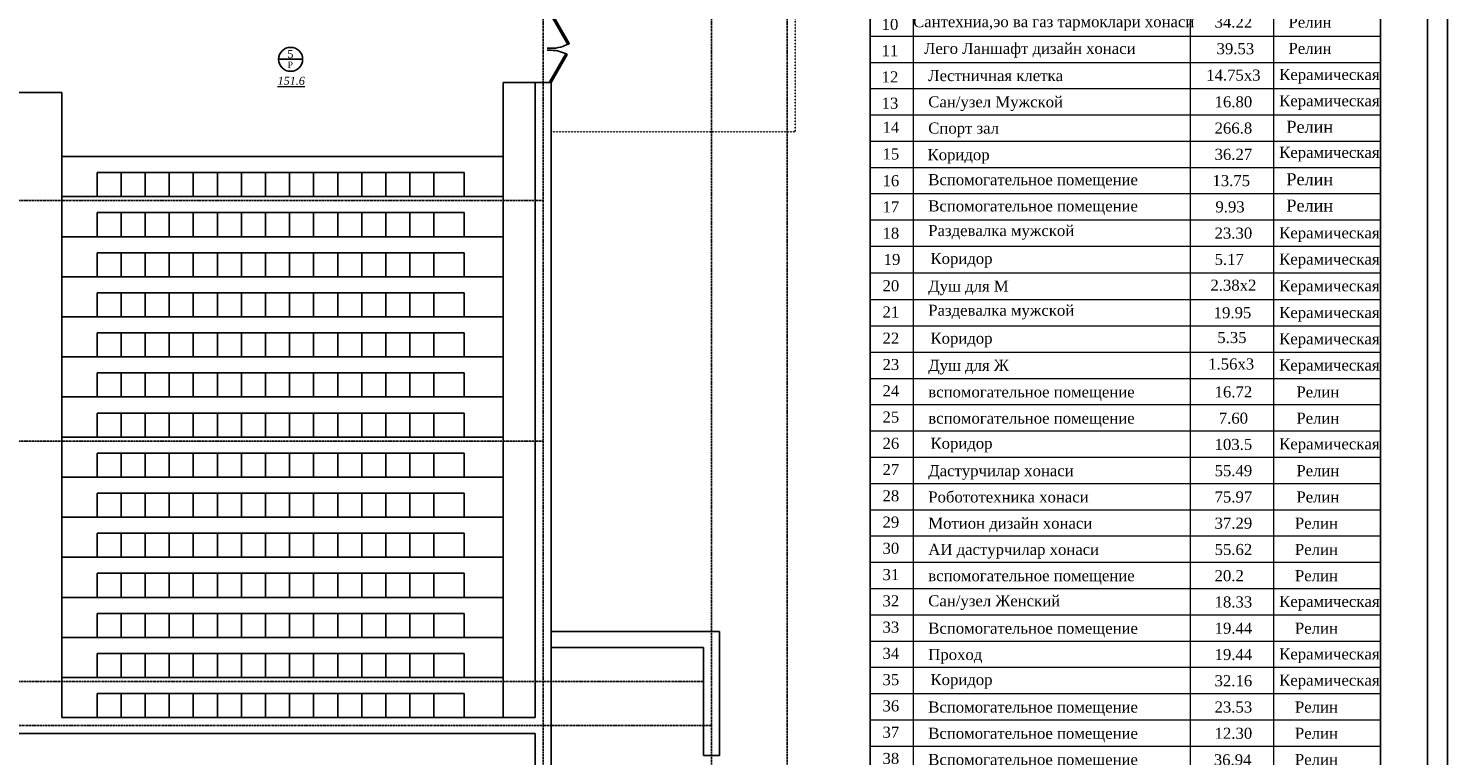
# Model space of a CAD drawing. Header units: inches. Extents: x 8001 to 766003, y -84601 to 563258.
# Tile 35 of 188: x 253720 to 289106, y 158238 to 176386. Entities that reach past the tile are written whole.
import ezdxf

# ---------------------------------------------------------------- set-up
doc = ezdxf.new("R2010")
doc.units = ezdxf.units.IN
doc.header["$MEASUREMENT"] = 0
doc.linetypes.add('Dashed', pattern=[19.05, 12.7, -6.35])
doc.linetypes.add('STROT', pattern=[1.7, 0.5, -1.2])
doc.layers.add('РАЗРЕЗ', color=7, linetype='Continuous')
doc.styles.add('676767', font='times.ttf')
doc.styles.add('TIEMS', font='times.ttf')

# ---------------------------------------------------------------- blocks, each defined once
blk = doc.blocks.new('*U276')
at = {"color": 5}
for p, q in [((-36, 0), (-36, 4)), ((0, 0), (0, 4))]:
    blk.add_line(p, q, dxfattribs=at)
blk.add_lwpolyline([(0, 0), (-31.2, -18), (-32.1, -16.5), (-0.9, 1.5)], close=True, dxfattribs=at)
blk.add_arc((0, 0), 36, 180, 210, dxfattribs=at)
blk = doc.blocks.new('*U295')
at = {"color": 5}
for p, q in [((-32, 0), (-32, 4)), ((0, 0), (0, 4))]:
    blk.add_line(p, q, dxfattribs=at)
blk.add_lwpolyline([(0, 0), (-27.7, -16), (-28.6, -14.5), (-0.9, 1.5)], close=True, dxfattribs=at)
blk.add_arc((0, 0), 32, 180, 210, dxfattribs=at)
blk = doc.blocks.new('sjjg')
at = {"color": 1, "linetype": 'Dashed', "ltscale": 2}
for p, q in [((244447.8, 228095.7), (244447.8, 174874.9)), ((248647.8, 228095.7), (248647.8, 174874.9)), ((250527.8, 228095.7), (250527.8, 174874.9)), ((244447.8, 208025.7), (170054.2, 208025.7)), ((244447.8, 202025.7), (170054.2, 202025.7)), ((248447.8, 196025.7), (170310.5, 196025.7)), ((248647.8, 194925.7), (170054.2, 194925.7))]:
    blk.add_line(p, q, dxfattribs=at)
at = {"linetype": 'STROT'}
for p, q in [((250727.8, 213145.7, 10), (250727.8, 209745.7, 10)), ((250727.8, 209745.7, 10), (244647.8, 209745.7, 10))]:
    blk.add_line(p, q, dxfattribs=at)
for p, q in [((243447.8, 210975.7), (243447.8, 195125.7)), ((244247.8, 210975.7), (243447.8, 210975.7)), ((244247.8, 210975.7), (244247.8, 195125.7)), ((244247.8, 210975.7), (244647.8, 210975.7)), ((244647.8, 210975.7, 9.8), (244647.8, 194925.7)), ((232447.8, 210725.7), (230947.8, 210725.7)), ((232447.8, 210725.7), (232447.8, 195125.7)), ((233325.4, 208725.7), (233325.4, 208125.7)), ((242475.4, 208725.7), (233325.4, 208725.7)), ((233925.4, 208725.7), (233925.4, 208125.7)), ((234525.4, 208725.7), (234525.4, 208125.7)), ((235125.4, 208725.7), (235125.4, 208125.7)), ((235725.4, 208725.7), (235725.4, 208125.7)), ((236325.4, 208725.7), (236325.4, 208125.7)), ((236925.4, 208725.7), (236925.4, 208125.7)), ((237525.4, 208725.7), (237525.4, 208125.7)), ((238125.4, 208725.7), (238125.4, 208125.7)), ((238725.4, 208725.7), (238725.4, 208125.7)), ((239325.4, 208725.7), (239325.4, 208125.7)), ((239925.4, 208725.7), (239925.4, 208125.7)), ((240525.4, 208725.7), (240525.4, 208125.7)), ((241125.4, 208725.7), (241125.4, 208125.7)), ((241725.4, 208725.7), (241725.4, 208125.7)), ((242475.4, 208725.7), (242475.4, 208125.7)), ((242475.4, 208125.7), (233325.4, 208125.7)), ((233325.4, 207725.7), (233325.4, 207125.7)), ((242475.4, 207725.7), (233325.4, 207725.7)), ((233925.4, 207725.7), (233925.4, 207125.7)), ((234525.4, 207725.7), (234525.4, 207125.7)), ((235125.4, 207725.7), (235125.4, 207125.7)), ((235725.4, 207725.7), (235725.4, 207125.7)), ((236325.4, 207725.7), (236325.4, 207125.7)), ((236925.4, 207725.7), (236925.4, 207125.7)), ((237525.4, 207725.7), (237525.4, 207125.7)), ((238125.4, 207725.7), (238125.4, 207125.7)), ((238725.4, 207725.7), (238725.4, 207125.7)), ((239325.4, 207725.7), (239325.4, 207125.7)), ((239925.4, 207725.7), (239925.4, 207125.7)), ((240525.4, 207725.7), (240525.4, 207125.7)), ((241125.4, 207725.7), (241125.4, 207125.7)), ((241725.4, 207725.7), (241725.4, 207125.7)), ((242475.4, 207725.7), (242475.4, 207125.7)), ((242475.4, 207125.7), (233325.4, 207125.7)), ((233325.4, 206725.7), (233325.4, 206125.7)), ((242475.4, 206725.7), (233325.4, 206725.7)), ((233925.4, 206725.7), (233925.4, 206125.7)), ((234525.4, 206725.7), (234525.4, 206125.7)), ((235125.4, 206725.7), (235125.4, 206125.7)), ((235725.4, 206725.7), (235725.4, 206125.7)), ((236325.4, 206725.7), (236325.4, 206125.7)), ((236925.4, 206725.7), (236925.4, 206125.7)), ((237525.4, 206725.7), (237525.4, 206125.7)), ((238125.4, 206725.7), (238125.4, 206125.7)), ((238725.4, 206725.7), (238725.4, 206125.7)), ((239325.4, 206725.7), (239325.4, 206125.7)), ((239925.4, 206725.7), (239925.4, 206125.7)), ((240525.4, 206725.7), (240525.4, 206125.7)), ((241125.4, 206725.7), (241125.4, 206125.7)), ((241725.4, 206725.7), (241725.4, 206125.7)), ((242475.4, 206725.7), (242475.4, 206125.7)), ((242475.4, 206125.7), (233325.4, 206125.7)), ((233325.4, 205725.7), (233325.4, 205125.7)), ((242475.4, 205725.7), (233325.4, 205725.7)), ((233925.4, 205725.7), (233925.4, 205125.7)), ((234525.4, 205725.7), (234525.4, 205125.7)), ((235125.4, 205725.7), (235125.4, 205125.7)), ((235725.4, 205725.7), (235725.4, 205125.7)), ((236325.4, 205725.7), (236325.4, 205125.7)), ((236925.4, 205725.7), (236925.4, 205125.7)), ((237525.4, 205725.7), (237525.4, 205125.7)), ((238125.4, 205725.7), (238125.4, 205125.7)), ((238725.4, 205725.7), (238725.4, 205125.7)), ((239325.4, 205725.7), (239325.4, 205125.7)), ((239925.4, 205725.7), (239925.4, 205125.7)), ((240525.4, 205725.7), (240525.4, 205125.7)), ((241125.4, 205725.7), (241125.4, 205125.7)), ((241725.4, 205725.7), (241725.4, 205125.7)), ((242475.4, 205725.7), (242475.4, 205125.7)), ((242475.4, 205125.7), (233325.4, 205125.7)), ((233325.4, 204725.7), (233325.4, 204125.7)), ((242475.4, 204725.7), (233325.4, 204725.7)), ((233925.4, 204725.7), (233925.4, 204125.7)), ((234525.4, 204725.7), (234525.4, 204125.7)), ((235125.4, 204725.7), (235125.4, 204125.7)), ((235725.4, 204725.7), (235725.4, 204125.7)), ((236325.4, 204725.7), (236325.4, 204125.7)), ((236925.4, 204725.7), (236925.4, 204125.7)), ((237525.4, 204725.7), (237525.4, 204125.7)), ((238125.4, 204725.7), (238125.4, 204125.7)), ((238725.4, 204725.7), (238725.4, 204125.7)), ((239325.4, 204725.7), (239325.4, 204125.7)), ((239925.4, 204725.7), (239925.4, 204125.7)), ((240525.4, 204725.7), (240525.4, 204125.7)), ((241125.4, 204725.7), (241125.4, 204125.7)), ((241725.4, 204725.7), (241725.4, 204125.7)), ((242475.4, 204725.7), (242475.4, 204125.7)), ((242475.4, 204125.7), (233325.4, 204125.7)), ((233325.4, 203725.7), (233325.4, 203125.7)), ((242475.4, 203725.7), (233325.4, 203725.7)), ((233925.4, 203725.7), (233925.4, 203125.7)), ((234525.4, 203725.7), (234525.4, 203125.7)), ((235125.4, 203725.7), (235125.4, 203125.7)), ((235725.4, 203725.7), (235725.4, 203125.7)), ((236325.4, 203725.7), (236325.4, 203125.7)), ((236925.4, 203725.7), (236925.4, 203125.7)), ((237525.4, 203725.7), (237525.4, 203125.7)), ((238125.4, 203725.7), (238125.4, 203125.7)), ((238725.4, 203725.7), (238725.4, 203125.7)), ((239325.4, 203725.7), (239325.4, 203125.7)), ((239925.4, 203725.7), (239925.4, 203125.7)), ((240525.4, 203725.7), (240525.4, 203125.7)), ((241125.4, 203725.7), (241125.4, 203125.7)), ((241725.4, 203725.7), (241725.4, 203125.7)), ((242475.4, 203725.7), (242475.4, 203125.7)), ((242475.4, 203125.7), (233325.4, 203125.7)), ((233325.4, 202725.7), (233325.4, 202125.7)), ((242475.4, 202725.7), (233325.4, 202725.7)), ((233925.4, 202725.7), (233925.4, 202125.7)), ((234525.4, 202725.7), (234525.4, 202125.7)), ((235125.4, 202725.7), (235125.4, 202125.7)), ((235725.4, 202725.7), (235725.4, 202125.7)), ((236325.4, 202725.7), (236325.4, 202125.7)), ((236925.4, 202725.7), (236925.4, 202125.7)), ((237525.4, 202725.7), (237525.4, 202125.7)), ((238125.4, 202725.7), (238125.4, 202125.7)), ((238725.4, 202725.7), (238725.4, 202125.7)), ((239325.4, 202725.7), (239325.4, 202125.7)), ((239925.4, 202725.7), (239925.4, 202125.7)), ((240525.4, 202725.7), (240525.4, 202125.7)), ((241125.4, 202725.7), (241125.4, 202125.7)), ((241725.4, 202725.7), (241725.4, 202125.7)), ((242475.4, 202725.7), (242475.4, 202125.7)), ((242475.4, 202125.7), (233325.4, 202125.7)), ((233325.4, 201725.7), (233325.4, 201125.7)), ((242475.4, 201725.7), (233325.4, 201725.7)), ((233925.4, 201725.7), (233925.4, 201125.7)), ((234525.4, 201725.7), (234525.4, 201125.7)), ((235125.4, 201725.7), (235125.4, 201125.7)), ((235725.4, 201725.7), (235725.4, 201125.7)), ((236325.4, 201725.7), (236325.4, 201125.7)), ((236925.4, 201725.7), (236925.4, 201125.7)), ((237525.4, 201725.7), (237525.4, 201125.7)), ((238125.4, 201725.7), (238125.4, 201125.7)), ((238725.4, 201725.7), (238725.4, 201125.7)), ((239325.4, 201725.7), (239325.4, 201125.7)), ((239925.4, 201725.7), (239925.4, 201125.7)), ((240525.4, 201725.7), (240525.4, 201125.7)), ((241125.4, 201725.7), (241125.4, 201125.7)), ((241725.4, 201725.7), (241725.4, 201125.7)), ((242475.4, 201725.7), (242475.4, 201125.7)), ((242475.4, 201125.7), (233325.4, 201125.7)), ((233325.4, 200725.7), (233325.4, 200125.7)), ((242475.4, 200725.7), (233325.4, 200725.7)), ((233925.4, 200725.7), (233925.4, 200125.7)), ((234525.4, 200725.7), (234525.4, 200125.7)), ((235125.4, 200725.7), (235125.4, 200125.7)), ((235725.4, 200725.7), (235725.4, 200125.7)), ((236325.4, 200725.7), (236325.4, 200125.7)), ((236925.4, 200725.7), (236925.4, 200125.7)), ((237525.4, 200725.7), (237525.4, 200125.7)), ((238125.4, 200725.7), (238125.4, 200125.7)), ((238725.4, 200725.7), (238725.4, 200125.7)), ((239325.4, 200725.7), (239325.4, 200125.7)), ((239925.4, 200725.7), (239925.4, 200125.7)), ((240525.4, 200725.7), (240525.4, 200125.7)), ((241125.4, 200725.7), (241125.4, 200125.7)), ((241725.4, 200725.7), (241725.4, 200125.7)), ((242475.4, 200725.7), (242475.4, 200125.7)), ((242475.4, 200125.7), (233325.4, 200125.7)), ((233325.4, 199725.7), (233325.4, 199125.7)), ((242475.4, 199725.7), (233325.4, 199725.7)), ((233925.4, 199725.7), (233925.4, 199125.7)), ((234525.4, 199725.7), (234525.4, 199125.7)), ((235125.4, 199725.7), (235125.4, 199125.7)), ((235725.4, 199725.7), (235725.4, 199125.7)), ((236325.4, 199725.7), (236325.4, 199125.7)), ((236925.4, 199725.7), (236925.4, 199125.7)), ((237525.4, 199725.7), (237525.4, 199125.7)), ((238125.4, 199725.7), (238125.4, 199125.7)), ((238725.4, 199725.7), (238725.4, 199125.7)), ((239325.4, 199725.7), (239325.4, 199125.7)), ((239925.4, 199725.7), (239925.4, 199125.7)), ((240525.4, 199725.7), (240525.4, 199125.7)), ((241125.4, 199725.7), (241125.4, 199125.7)), ((241725.4, 199725.7), (241725.4, 199125.7)), ((242475.4, 199725.7), (242475.4, 199125.7)), ((242475.4, 199125.7), (233325.4, 199125.7)), ((233325.4, 198725.7), (233325.4, 198125.7)), ((242475.4, 198725.7), (233325.4, 198725.7)), ((233925.4, 198725.7), (233925.4, 198125.7)), ((234525.4, 198725.7), (234525.4, 198125.7)), ((235125.4, 198725.7), (235125.4, 198125.7)), ((235725.4, 198725.7), (235725.4, 198125.7)), ((236325.4, 198725.7), (236325.4, 198125.7)), ((236925.4, 198725.7), (236925.4, 198125.7)), ((237525.4, 198725.7), (237525.4, 198125.7)), ((238125.4, 198725.7), (238125.4, 198125.7)), ((238725.4, 198725.7), (238725.4, 198125.7)), ((239325.4, 198725.7), (239325.4, 198125.7)), ((239925.4, 198725.7), (239925.4, 198125.7)), ((240525.4, 198725.7), (240525.4, 198125.7)), ((241125.4, 198725.7), (241125.4, 198125.7)), ((241725.4, 198725.7), (241725.4, 198125.7)), ((242475.4, 198725.7), (242475.4, 198125.7)), ((242475.4, 198125.7), (233325.4, 198125.7)), ((233325.4, 197725.7), (233325.4, 197125.7)), ((242475.4, 197725.7), (233325.4, 197725.7)), ((233925.4, 197725.7), (233925.4, 197125.7)), ((234525.4, 197725.7), (234525.4, 197125.7)), ((235125.4, 197725.7), (235125.4, 197125.7)), ((235725.4, 197725.7), (235725.4, 197125.7)), ((236325.4, 197725.7), (236325.4, 197125.7)), ((236925.4, 197725.7), (236925.4, 197125.7)), ((237525.4, 197725.7), (237525.4, 197125.7)), ((238125.4, 197725.7), (238125.4, 197125.7)), ((238725.4, 197725.7), (238725.4, 197125.7)), ((239325.4, 197725.7), (239325.4, 197125.7)), ((239925.4, 197725.7), (239925.4, 197125.7)), ((240525.4, 197725.7), (240525.4, 197125.7)), ((241125.4, 197725.7), (241125.4, 197125.7)), ((241725.4, 197725.7), (241725.4, 197125.7)), ((242475.4, 197725.7), (242475.4, 197125.7)), ((242475.4, 197125.7), (233325.4, 197125.7)), ((245647.8, 197275.7), (244647.8, 197275.7)), ((248847.8, 197275.7), (245647.8, 197275.7)), ((248847.8, 197275.7), (248847.8, 194175.7)), ((248447.8, 196875.7), (244647.8, 196875.7)), ((248447.8, 196875.7), (248447.8, 194175.7)), ((233325.4, 196725.7), (233325.4, 196125.7)), ((242475.4, 196725.7), (233325.4, 196725.7)), ((233925.4, 196725.7), (233925.4, 196125.7)), ((234525.4, 196725.7), (234525.4, 196125.7)), ((235125.4, 196725.7), (235125.4, 196125.7)), ((235725.4, 196725.7), (235725.4, 196125.7)), ((236325.4, 196725.7), (236325.4, 196125.7)), ((236925.4, 196725.7), (236925.4, 196125.7)), ((237525.4, 196725.7), (237525.4, 196125.7)), ((238125.4, 196725.7), (238125.4, 196125.7)), ((238725.4, 196725.7), (238725.4, 196125.7)), ((239325.4, 196725.7), (239325.4, 196125.7)), ((239925.4, 196725.7), (239925.4, 196125.7)), ((240525.4, 196725.7), (240525.4, 196125.7)), ((241125.4, 196725.7), (241125.4, 196125.7)), ((241725.4, 196725.7), (241725.4, 196125.7)), ((242475.4, 196725.7), (242475.4, 196125.7)), ((242475.4, 196125.7), (233325.4, 196125.7)), ((233325.4, 195725.7), (233325.4, 195125.7)), ((242475.4, 195725.7), (233325.4, 195725.7)), ((233925.4, 195725.7), (233925.4, 195125.7)), ((234525.4, 195725.7), (234525.4, 195125.7)), ((235125.4, 195725.7), (235125.4, 195125.7)), ((235725.4, 195725.7), (235725.4, 195125.7)), ((236325.4, 195725.7), (236325.4, 195125.7)), ((236925.4, 195725.7), (236925.4, 195125.7)), ((237525.4, 195725.7), (237525.4, 195125.7)), ((238125.4, 195725.7), (238125.4, 195125.7)), ((238725.4, 195725.7), (238725.4, 195125.7)), ((239325.4, 195725.7), (239325.4, 195125.7)), ((239925.4, 195725.7), (239925.4, 195125.7)), ((240525.4, 195725.7), (240525.4, 195125.7)), ((241125.4, 195725.7), (241125.4, 195125.7)), ((241725.4, 195725.7), (241725.4, 195125.7)), ((242475.4, 195725.7), (242475.4, 195125.7)), ((232447.8, 195125.7), (244247.8, 195125.7)), ((242475.4, 195125.7), (233325.4, 195125.7)), ((244247.8, 194725.7), (230947.8, 194725.7)), ((244647.8, 194925.7), (244647.8, 182975.7)), ((248447.8, 194175.7), (248847.8, 194175.7))]:
    blk.add_line(p, q)
for points in [[(232447.8, 209125.7), (243447.8, 209125.7)], [(232447.8, 208125.7), (243447.8, 208125.7)], [(232447.8, 207125.7), (243447.8, 207125.7)], [(232447.8, 206125.7), (243447.8, 206125.7)], [(232447.8, 205125.7), (243447.8, 205125.7)], [(232447.8, 204125.7), (243447.8, 204125.7)], [(232447.8, 203125.7), (243447.8, 203125.7)], [(232447.8, 202125.7), (243447.8, 202125.7)], [(232447.8, 201125.7), (243447.8, 201125.7)], [(232447.8, 200125.7), (243447.8, 200125.7)], [(232447.8, 199125.7), (243447.8, 199125.7)], [(232447.8, 198125.7), (243447.8, 198125.7)], [(232447.8, 197125.7), (243447.8, 197125.7)], [(232447.8, 196125.7), (243447.8, 196125.7)], [(244247.8, 194725.7), (244247.8, 182975.7)]]:
    blk.add_lwpolyline(points)
at = {"layer": 'РАЗРЕЗ', "linetype": 'ByBlock', "lineweight": 25, "ltscale": 2}
blk.add_lwpolyline([(237853.1, 211551.3), (238451, 211551.3)], dxfattribs=at)
blk.add_circle((238152.1, 211551.3), 299, dxfattribs=at)
at = {"color": 5, "yscale": 25, "zscale": 25}
for name, p, xscale, rotation in [('*U276', (244647.8, 212725.7), 25, 90.00000000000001), ('*U295', (244647.8, 210975.7), -25, 90)]:
    blk.add_blockref(name, p, dxfattribs=dict(at, xscale=xscale, rotation=rotation))
at = {"lineweight": 0, "ltscale": 100, "attachment_point": 5, "style": 'TIEMS'}
for s, insert, char_height, width in [('\\A1;5', (238145.8, 211679.9), 200, 250.18), ('\\A1;Р', (238143.1, 211416), 160, 925.177)]:
    blk.add_mtext(s, dxfattribs=dict(at, insert=insert, char_height=char_height, width=width))
at = {"lineweight": 0, "ltscale": 100, "insert": (238166.4, 211012.6), "char_height": 200, "attachment_point": 5, "style": 'TIEMS'}
blk.add_mtext('\\A1;{\\fTimes New Roman|b0|i1|c204|p18;\\L151.6}', dxfattribs=at)
blk = doc.blocks.new('rwww')
at = {"lineweight": 13}
for p, q in [((-1480986, -1829492), (-1480986, -1809463)), ((-1480986, -1809463), (-1474343, -1809463)), ((-1480091, -1832768), (-1480091, -1809463)), ((-1474343, -1809463), (-1474343, -1832768)), ((-1474343, -1809463), (-1470386, -1809463)), ((-1472609, -1809463), (-1472609, -1832768)), ((-1470386, -1809463), (-1470386, -1826761)), ((-1480986, -1810328), (-1474343, -1810328)), ((-1474343, -1810328), (-1470386, -1810328)), ((-1480986, -1810826), (-1474343, -1810826)), ((-1474343, -1810826), (-1470386, -1810826)), ((-1480986, -1811382), (-1474343, -1811382)), ((-1480986, -1811382), (-1474343, -1811382)), ((-1474343, -1811382), (-1470386, -1811382)), ((-1474343, -1811382), (-1470386, -1811382)), ((-1474343, -1811382), (-1470386, -1811382)), ((-1480986, -1811937), (-1474343, -1811937)), ((-1474343, -1811937), (-1470386, -1811937)), ((-1480986, -1812493), (-1474343, -1812493)), ((-1474343, -1812493), (-1470386, -1812493)), ((-1480986, -1813039), (-1474343, -1813039)), ((-1474343, -1813039), (-1470386, -1813039)), ((-1480986, -1813585), (-1474343, -1813585)), ((-1474343, -1813585), (-1470386, -1813585)), ((-1480986, -1814131), (-1470386, -1814131)), ((-1480986, -1814677), (-1470386, -1814677)), ((-1480986, -1815265), (-1470386, -1815265)), ((-1480986, -1815821), (-1474343, -1815821)), ((-1474343, -1815821), (-1470386, -1815821)), ((-1480986, -1816367), (-1474343, -1816367)), ((-1474343, -1816367), (-1470386, -1816367)), ((-1480986, -1816913), (-1474343, -1816913)), ((-1474343, -1816913), (-1470386, -1816913)), ((-1480986, -1817459), (-1470386, -1817459)), ((-1480986, -1818005), (-1474343, -1818005)), ((-1480986, -1818005), (-1474343, -1818005)), ((-1480986, -1818005), (-1474343, -1818005)), ((-1474343, -1818005), (-1470386, -1818005)), ((-1474343, -1818005), (-1470386, -1818005)), ((-1474343, -1818005), (-1470386, -1818005)), ((-1474343, -1818005), (-1470386, -1818005)), ((-1480986, -1818551), (-1474343, -1818551)), ((-1480986, -1818551), (-1474343, -1818551)), ((-1480986, -1818551), (-1474343, -1818551)), ((-1474343, -1818551), (-1470386, -1818551)), ((-1474343, -1818551), (-1470386, -1818551)), ((-1474343, -1818551), (-1470386, -1818551)), ((-1474343, -1818551), (-1470386, -1818551)), ((-1480986, -1819097), (-1474343, -1819097)), ((-1480986, -1819097), (-1474343, -1819097)), ((-1480986, -1819097), (-1474343, -1819097)), ((-1474343, -1819097), (-1470386, -1819097)), ((-1474343, -1819097), (-1470386, -1819097)), ((-1474343, -1819097), (-1470386, -1819097)), ((-1474343, -1819097), (-1470386, -1819097)), ((-1480986, -1819643), (-1474343, -1819643)), ((-1480986, -1819643), (-1474343, -1819643)), ((-1480986, -1819643), (-1474343, -1819643)), ((-1474343, -1819643), (-1470386, -1819643)), ((-1474343, -1819643), (-1470386, -1819643)), ((-1474343, -1819643), (-1470386, -1819643)), ((-1474343, -1819643), (-1470386, -1819643)), ((-1480986, -1820189), (-1474343, -1820189)), ((-1480986, -1820189), (-1474343, -1820189)), ((-1480986, -1820189), (-1474343, -1820189)), ((-1474343, -1820189), (-1470386, -1820189)), ((-1474343, -1820189), (-1470386, -1820189)), ((-1474343, -1820189), (-1470386, -1820189)), ((-1474343, -1820189), (-1470386, -1820189)), ((-1480986, -1820745), (-1474343, -1820745)), ((-1480986, -1820745), (-1474343, -1820745)), ((-1474343, -1820745), (-1470386, -1820745)), ((-1474343, -1820745), (-1470386, -1820745)), ((-1480986, -1821300), (-1474343, -1821300)), ((-1474343, -1821300), (-1470386, -1821300)), ((-1480986, -1821847), (-1474343, -1821847)), ((-1474343, -1821847), (-1470386, -1821847)), ((-1480986, -1822393), (-1474343, -1822393)), ((-1474343, -1822393), (-1470386, -1822393)), ((-1480986, -1822939), (-1470386, -1822939)), ((-1480986, -1823485), (-1470386, -1823485)), ((-1480986, -1824031), (-1470386, -1824031)), ((-1480986, -1824577), (-1470386, -1824577)), ((-1480986, -1825123), (-1470386, -1825123)), ((-1480986, -1825669), (-1470386, -1825669)), ((-1480986, -1826215), (-1470386, -1826215)), ((-1480986, -1826761), (-1470386, -1826761)), ((-1480986, -1826761), (-1470386, -1826761)), ((-1480986, -1826761), (-1470386, -1826761)), ((-1480986, -1827307), (-1470386, -1827307)), ((-1480986, -1827307), (-1470386, -1827307)), ((-1480986, -1827307), (-1470386, -1827307)), ((-1480986, -1827307), (-1470386, -1827307)), ((-1480986, -1827307), (-1470386, -1827307)), ((-1480986, -1827853), (-1470386, -1827853)), ((-1480986, -1827853), (-1470386, -1827853)), ((-1480986, -1827853), (-1470386, -1827853)), ((-1480986, -1827853), (-1470386, -1827853)), ((-1480986, -1827853), (-1470386, -1827853)), ((-1480986, -1827853), (-1470386, -1827853)), ((-1480986, -1827853), (-1470386, -1827853)), ((-1480986, -1828400), (-1470386, -1828400)), ((-1480986, -1828400), (-1470386, -1828400)), ((-1480986, -1828400), (-1470386, -1828400)), ((-1480986, -1828400), (-1470386, -1828400)), ((-1480986, -1828400), (-1470386, -1828400)), ((-1480986, -1828400), (-1470386, -1828400)), ((-1480986, -1828400), (-1470386, -1828400)), ((-1480986, -1828400), (-1470386, -1828400)), ((-1480986, -1828400), (-1470386, -1828400)), ((-1480986, -1828946), (-1470386, -1828946)), ((-1480986, -1828946), (-1470386, -1828946)), ((-1480986, -1828946), (-1470386, -1828946)), ((-1480986, -1828946), (-1470386, -1828946)), ((-1480986, -1828946), (-1470386, -1828946)), ((-1480986, -1828946), (-1470386, -1828946)), ((-1480986, -1828946), (-1470386, -1828946)), ((-1480986, -1828946), (-1470386, -1828946)), ((-1480986, -1828946), (-1470386, -1828946)), ((-1480986, -1828946), (-1470386, -1828946)), ((-1480986, -1828946), (-1470386, -1828946)), ((-1480986, -1829492), (-1470386, -1829492)), ((-1480986, -1829492), (-1470386, -1829492)), ((-1480986, -1829492), (-1470386, -1829492)), ((-1480986, -1829492), (-1470386, -1829492)), ((-1480986, -1829492), (-1470386, -1829492)), ((-1480986, -1829492), (-1470386, -1829492)), ((-1480986, -1829492), (-1470386, -1829492)), ((-1480986, -1829492), (-1470386, -1829492)), ((-1480986, -1829492), (-1470386, -1829492)), ((-1480986, -1830038), (-1470386, -1830038)), ((-1480986, -1830038), (-1470386, -1830038)), ((-1480986, -1830038), (-1470386, -1830038)), ((-1480986, -1830038), (-1470386, -1830038)), ((-1480986, -1830038), (-1470386, -1830038)), ((-1480986, -1830038), (-1470386, -1830038)), ((-1480986, -1830038), (-1470386, -1830038)), ((-1480986, -1830038), (-1470386, -1830038)), ((-1480986, -1830038), (-1470386, -1830038)), ((-1480986, -1830584), (-1470386, -1830584)), ((-1480986, -1830584), (-1470386, -1830584)), ((-1480986, -1830584), (-1470386, -1830584)), ((-1480986, -1830584), (-1470386, -1830584)), ((-1480986, -1830584), (-1470386, -1830584)), ((-1480986, -1830584), (-1470386, -1830584)), ((-1480986, -1830584), (-1470386, -1830584)), ((-1480986, -1830584), (-1470386, -1830584)), ((-1480986, -1830584), (-1470386, -1830584)), ((-1480986, -1830584), (-1470386, -1830584)), ((-1480986, -1830584), (-1470386, -1830584)), ((-1480986, -1831130), (-1470386, -1831130)), ((-1480986, -1831130), (-1470386, -1831130)), ((-1480986, -1831130), (-1470386, -1831130)), ((-1480986, -1831130), (-1470386, -1831130)), ((-1480986, -1831130), (-1470386, -1831130)), ((-1480986, -1831130), (-1470386, -1831130)), ((-1480986, -1831130), (-1470386, -1831130)), ((-1480986, -1831130), (-1470386, -1831130)), ((-1480986, -1831130), (-1470386, -1831130)), ((-1480986, -1831676), (-1470386, -1831676)), ((-1480986, -1831676), (-1470386, -1831676)), ((-1480986, -1831676), (-1470386, -1831676)), ((-1480986, -1831676), (-1470386, -1831676)), ((-1480986, -1831676), (-1470386, -1831676)), ((-1480986, -1831676), (-1470386, -1831676)), ((-1480986, -1831676), (-1470386, -1831676)), ((-1480986, -1831676), (-1470386, -1831676)), ((-1480986, -1831676), (-1470386, -1831676)), ((-1480986, -1832222), (-1470386, -1832222)), ((-1480986, -1832222), (-1470386, -1832222)), ((-1480986, -1832222), (-1470386, -1832222)), ((-1480986, -1832222), (-1470386, -1832222)), ((-1480986, -1832222), (-1470386, -1832222)), ((-1480986, -1832222), (-1470386, -1832222)), ((-1480986, -1832222), (-1470386, -1832222)), ((-1480986, -1832222), (-1470386, -1832222)), ((-1480986, -1832222), (-1470386, -1832222)), ((-1480986, -1832222), (-1470386, -1832222)), ((-1480986, -1832222), (-1470386, -1832222)), ((-1480986, -1832768), (-1470386, -1832768)), ((-1480986, -1832768), (-1470386, -1832768))]:
    blk.add_line(p, q, dxfattribs=at)
at = {"layer": 'РАЗРЕЗ', "linetype": 'ByBlock', "lineweight": 25, "ltscale": 2}
blk.add_lwpolyline([(-1480986, -1809463), (-1470386, -1809463), (-1470386, -1832768), (-1480986, -1832768)], close=True, dxfattribs=at)
at = {"style": '676767'}
for s, p in [('1', (-1480622, -1810698)), ('105.6', (-1473843, -1810698)), ('2', (-1480622, -1811254)), ('298.3', (-1473843, -1811254)), ('3', (-1480622, -1811809)), ('                                         33.2        ', (-1477257, -1811772)), ('4', (-1480622, -1812365)), ('                                        151.6        ', (-1477330, -1812313)), ('                                        51.35          ', (-1477307, -1812864)), ('5', (-1480622, -1812911)), ('6', (-1480622, -1813457)), ('                                        174.4         ', (-1477319, -1813449)), ('7', (-1480622, -1814003)), ('                                      33.04         ', (-1477120, -1814007)), ('8', (-1480622, -1814549)), ('                                        33.63          ', (-1477307, -1814553)), ('9', (-1480598, -1815137)), ('                                        33.04          ', (-1477307, -1815099)), ('10', (-1480751, -1815692)), ('                                        34.22         ', (-1477307, -1815645)), ('11', (-1480751, -1816239)), ('                                       39.53         ', (-1477179, -1816198)), ('12', (-1480751, -1816785)), ('                                        14.75x3          ', (-1477481, -1816747)), ('Cан/узел Мужской', (-1479782, -1817303)), ('13', (-1480751, -1817331)), ('                                        16.80          ', (-1477307, -1817303)), ('14', (-1480733, -1817832)), ('                                        266.8        ', (-1477307, -1817849)), ('15', (-1480733, -1818387)), ('                                        36.27         ', (-1477307, -1818395)), ('16', (-1480733, -1818943)), ('                                       13.75      ', (-1477265, -1818941)), ('17', (-1480733, -1819489)), ('                                         9.93        ', (-1477377, -1819487)), ('18', (-1480733, -1820035)), ('                                        23.30          ', (-1477307, -1820033)), ('19', (-1480709, -1820581)), ('                                        5.17         ', (-1477307, -1820579)), ('20', (-1480733, -1821127)), ('                                       2.38x2          ', (-1477307, -1821116)), ('Душ для М ', (-1479782, -1821135)), ('21', (-1480733, -1821673)), ('                                        19.95          ', (-1477326, -1821688)), ('22', (-1480733, -1822219)), ('                                        5.35          ', (-1477251, -1822204)), ('23', (-1480733, -1822765)), ('Душ для Ж', (-1479782, -1822783)), ('                                         1.56x3          ', (-1477527, -1822754)), ('24', (-1480733, -1823311)), ('                                        16.72          ', (-1477307, -1823335)), ('25', (-1480733, -1823858)), ('                                         7.60         ', (-1477307, -1823881)), ('26', (-1480733, -1824404)), ('                                        103.5         ', (-1477307, -1824427)), ('27', (-1480733, -1824950)), ('                                        55.49          ', (-1477307, -1824973)), ('28', (-1480733, -1825496)), ('                                        75.97          ', (-1477307, -1825519)), ('29', (-1480733, -1826042)), ('                                        37.29          ', (-1477307, -1826065)), ('30', (-1480733, -1826588)), ('                                        55.62          ', (-1477307, -1826611)), ('31', (-1480733, -1827134)), ('                                        20.2         ', (-1477307, -1827157)), ('32', (-1480733, -1827680)), ('Cан/узел Женский', (-1479782, -1827679)), ('                                        18.33         ', (-1477307, -1827703)), ('33', (-1480733, -1828226)), ('                                        19.44         ', (-1477307, -1828249)), ('34', (-1480733, -1828772)), ('                                        19.44         ', (-1477307, -1828796)), ('35', (-1480733, -1829318)), ('                                        32.16         ', (-1477307, -1829342)), ('36', (-1480733, -1829864)), ('                                        23.53         ', (-1477307, -1829888)), ('37', (-1480733, -1830411)), ('                                        12.30       ', (-1477307, -1830434)), ('38', (-1480733, -1830957)), ('                                        36.94        ', (-1477323, -1830985)), ('39', (-1480733, -1831503)), ('                                        9.0        ', (-1477191, -1831529)), ('40', (-1480733, -1832049)), ('                                        6.9         ', (-1477191, -1832075)), ('41', (-1480733, -1832595)), ('                                        29.54         ', (-1477266, -1832621))]:
    blk.add_text(s, height=230, dxfattribs=at).set_placement(p)
at = {"color": 0, "style": '676767'}
for s, p in [('Фойе', (-1479816, -1810698)), ('Зал', (-1479796, -1811250)), ('Лестничная клетка', (-1479782, -1811772)), ('Шахмат хонаси', (-1479782, -1812318)), ('  Коридор                                                       ', (-1479970, -1813436)), ('Архитектура ва Дизайн хонаси', (-1479896, -1813964)), ('3d моделинг хонаси', (-1479782, -1814553)), ('Мухан. тармоклари лойихалаш хонаси', (-1480011, -1815048)), ('Сантехниа,эо ва газ тармоклари хонаси', (-1480098, -1815636)), ('Лего Ланшафт дизайн хонаси', (-1479870, -1816192)), ('Лестничная клетка', (-1479782, -1816757)), ('Спорт зал', (-1479782, -1817849)), ('  Коридор                                                       ', (-1479970, -1818402)), ('Вспомогательное помещение', (-1479782, -1818922)), ('Вспомогательное помещение', (-1479782, -1819468)), ('Раздевалка мужской', (-1479782, -1819980)), ('  Коридор                                                       ', (-1479910, -1820561)), ('Раздевалка мужской', (-1479782, -1821637)), ('  Коридор                                                       ', (-1479910, -1822218)), ('вспомогательное помещение', (-1479782, -1823335)), ('вспомогательное помещение', (-1479782, -1823881)), ('  Коридор                                                       ', (-1479910, -1824403)), ('Дастурчилар хонаси', (-1479782, -1824973)), ('Робототехника хонаси', (-1479782, -1825519)), ('Мотион дизайн хонаси', (-1479782, -1826065)), ('АИ дастурчилар хонаси', (-1479782, -1826611)), ('вспомогательное помещение', (-1479782, -1827157)), ('Вспомогательное помещение', (-1479782, -1828249)), ('Проход', (-1479782, -1828796)), ('  Коридор                                                       ', (-1479910, -1829317)), ('Вспомогательное помещение', (-1479782, -1829888)), ('Вспомогательное помещение', (-1479782, -1830434)), ('Вспомогательное помещение', (-1479782, -1830980)), ('Вспомогательное помещение', (-1479782, -1831526)), ('Вспомогательное помещение', (-1479782, -1832072)), ('Вспомогательное помещение', (-1479782, -1832618))]:
    blk.add_text(s, height=230, dxfattribs=at).set_placement(p)
at = {"color": 5, "style": '676767'}
for p in [(-1472491, -1810705), (-1472491, -1811203), (-1472491, -1811758), (-1472491, -1813406), (-1472491, -1816734), (-1472491, -1817280), (-1472491, -1818353), (-1472491, -1820027), (-1472491, -1820573), (-1472491, -1821129), (-1472491, -1821684), (-1472491, -1822230), (-1472491, -1822776), (-1472491, -1824415), (-1472491, -1827691), (-1472491, -1828783), (-1472491, -1829329), (-1472491, -1832606)]:
    blk.add_text('Керамическая', height=230, dxfattribs=at).set_placement(p)
at = {"color": 1, "style": '676767'}
for s, height, p in [('Релин', 230, (-1472297, -1812369)), ('Aктовый зал', 230, (-1479747, -1812895)), ('Релин', 230, (-1472297, -1814007)), ('Релин', 230, (-1472297, -1814553)), ('Релин', 230, (-1472297, -1815099)), ('Релин', 230, (-1472297, -1815645)), ('Релин', 230, (-1472297, -1816192)), ('Релин', 250, (-1472341, -1817832)), ('Релин', 250, (-1472341, -1818924)), ('Релин', 250, (-1472341, -1819470)), ('Релин', 230, (-1472133, -1823335)), ('Релин', 230, (-1472133, -1823881)), ('Релин', 230, (-1472133, -1824973)), ('Релин', 230, (-1472133, -1825519)), ('Релин', 230, (-1472164, -1826065)), ('Релин', 230, (-1472164, -1826611)), ('Релин', 230, (-1472164, -1827157)), ('Релин', 230, (-1472164, -1828249)), ('Релин', 230, (-1472164, -1829888)), ('Релин', 230, (-1472164, -1830434)), ('Релин', 230, (-1472164, -1830980)), ('Релин', 230, (-1472164, -1831526)), ('Релин', 230, (-1472164, -1832072))]:
    blk.add_text(s, height=height, dxfattribs=at).set_placement(p)
at = {"lineweight": 13, "char_height": 300, "attachment_point": 1, "style": '676767'}
for s, insert, width in [('{\\LЭкспликация  помещений 1 этажа  (после капремонта) }', (-1480523, -1808626), 22.73), ('\\pxsm1;{\\H0.76667x;Поз\\fTimes New Roman|b0|i0|c238|p18;.   \\fTimes New Roman|b0|i0|c204|p18;Наименование  помещений                    Площадь     Примечание} \\P                                                                             {\\H0.76667x;м\\fTimes New Roman|b0|i0|c238|p18;2}', (-1480737, -1809484), 10295.4)]:
    blk.add_mtext(s, dxfattribs=dict(at, insert=insert, width=width))

msp = doc.modelspace()

# ---------------------------------------------------------------- block references
msp.add_blockref('sjjg', (22107.029, -35938.091))
at = {"layer": 'РАЗРЕЗ', "linetype": 'ByBlock', "lineweight": 25, "xscale": 1.2, "yscale": 1.2, "zscale": 1.2}
msp.add_blockref('rwww', (2051895.45, 2355178.187), dxfattribs=at)

# ---------------------------------------------------------------- next in the draw order: linework, layer by layer
for points in [[(189105.77, 198172.808), (289105.77, 198172.808), (289105.77, 128772.808), (189105.77, 128772.808)], [(191105.77, 197672.808), (288605.77, 197672.808), (288605.77, 129272.808), (191105.77, 129272.808)]]:
    msp.add_lwpolyline(points, close=True)

doc.saveas('drawing.dxf')
